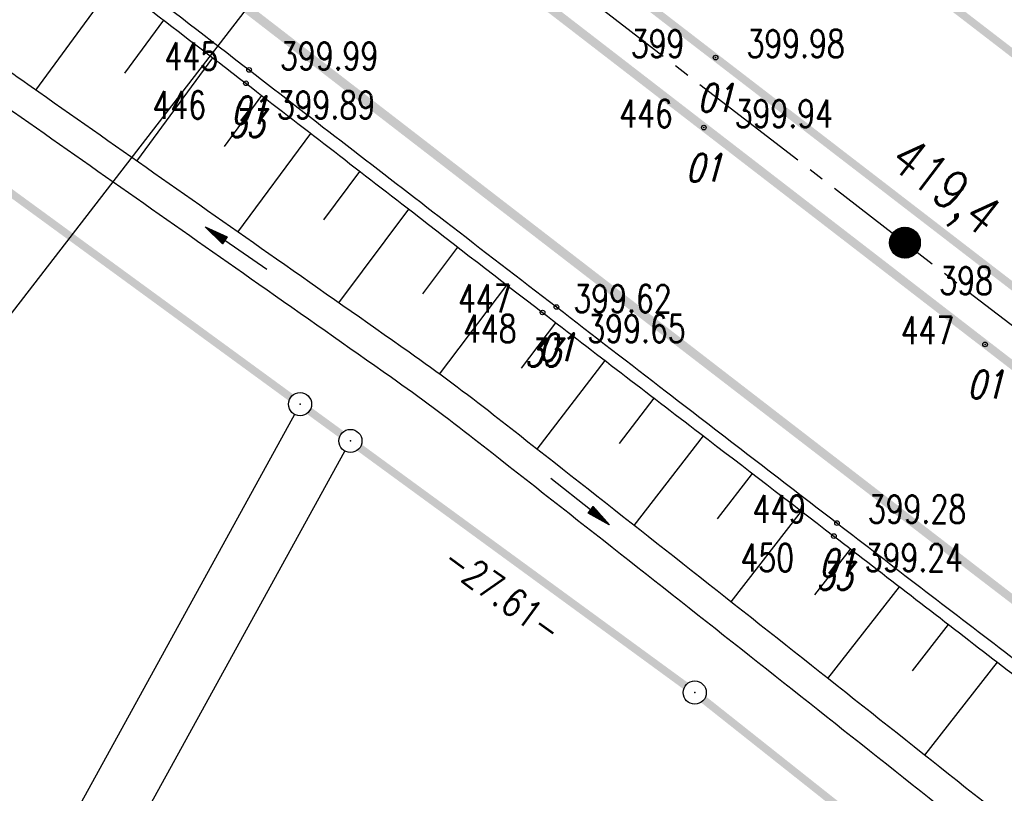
# Model space of a CAD drawing. Extents: x 449544 to 450624, y 436205 to 437134.
# Tile 90 of 114: x 449904 to 449968, y 436728 to 436778. Entities that reach past the tile are written whole.
import ezdxf
from ezdxf.enums import TextEntityAlignment as Align

# ---------------------------------------------------------------- set-up
doc = ezdxf.new("R2010")
doc.units = 0
doc.header["$LTSCALE"] = 2
doc.header["$MEASUREMENT"] = 0
doc.linetypes.add('ACHSE', pattern=[5.5, 4, -0.5, 0.5, -0.5])
doc.linetypes.add('AUSGEZOGEN', pattern=[0])
doc.layers.get('0').update_dxf_attribs({"linetype": 'AUSGEZOGEN'})
for name, color, linetype in [('214-ABSTAND', 8, 'AUSGEZOGEN'), ('214-GRENZL', 8, 'AUSGEZOGEN'), ('214-GRENZL-BAB', 7, 'AUSGEZOGEN'), ('214-GRENZP-BAB', 7, 'AUSGEZOGEN'), ('ACHSETOP', 250, 'ACHSE'), ('BOESCHG', 250, 'AUSGEZOGEN'), ('FBR_HOEHE', 4, 'AUSGEZOGEN'), ('FBR_PKT', 7, 'AUSGEZOGEN'), ('FBR_PKT-CODE', 30, 'AUSGEZOGEN'), ('FBR_PKT-NR', 7, 'AUSGEZOGEN'), ('FBRTOP', 250, 'AUSGEZOGEN'), ('HEKT_B', 250, 'CONTINUOUS'), ('MULDE', 250, 'AUSGEZOGEN'), ('NZ', 250, 'AUSGEZOGEN'), ('PFEILTOP', 200, 'AUSGEZOGEN')]:
    doc.layers.add(name, color=color, linetype=linetype)
doc.styles.add('ROMANS', font='romans.shx', dxfattribs={"width": 0.8})

# ---------------------------------------------------------------- blocks, each defined once
blk = doc.blocks.new('*X15')
at = {"color": 0}
for p, q in [((212.234, 257.394), (213.242, 258.402)), ((212.236, 257.466), (213.169, 258.4)), ((212.237, 257.326), (213.31, 258.399)), ((212.244, 257.262), (213.373, 258.392)), ((212.244, 257.545), (213.09, 258.391)), ((212.254, 257.202), (213.434, 258.381)), ((212.261, 257.633), (213.003, 258.375)), ((212.268, 257.145), (213.491, 258.368)), ((212.284, 257.09), (213.545, 258.351)), ((212.29, 257.732), (212.903, 258.346)), ((212.303, 257.038), (213.597, 258.333)), ((212.324, 256.988), (213.647, 258.312)), ((212.343, 257.856), (212.779, 258.293)), ((212.347, 256.941), (213.694, 258.288)), ((212.372, 256.895), (213.74, 258.263)), ((212.399, 256.852), (213.783, 258.236)), ((212.428, 256.81), (213.825, 258.207)), ((212.459, 256.77), (213.865, 258.176)), ((212.492, 256.732), (213.903, 258.143)), ((212.526, 256.696), (213.939, 258.109)), ((212.563, 256.662), (213.974, 258.073)), ((212.601, 256.629), (214.006, 258.035)), ((212.64, 256.598), (214.037, 257.995)), ((212.682, 256.569), (214.066, 257.953)), ((212.726, 256.542), (214.093, 257.91)), ((212.771, 256.517), (214.119, 257.864)), ((212.819, 256.493), (214.142, 257.817)), ((212.868, 256.472), (214.163, 257.767)), ((212.92, 256.454), (214.182, 257.715)), ((212.975, 256.437), (214.198, 257.661)), ((213.032, 256.424), (214.211, 257.603)), ((213.092, 256.414), (214.222, 257.543)), ((213.156, 256.407), (214.229, 257.479)), ((213.224, 256.404), (214.232, 257.412)), ((213.296, 256.406), (214.23, 257.339)), ((213.375, 256.414), (214.222, 257.26)), ((213.463, 256.43), (214.205, 257.173)), ((213.563, 256.46), (214.176, 257.073)), ((213.686, 256.512), (214.123, 256.949))]:
    blk.add_line(p, q, dxfattribs=at)
blk = doc.blocks.new('SRMAST2')
at = {"color": 0}
blk.add_circle((0, 0), 0.999, dxfattribs=at)
blk.add_point((0, 0), dxfattribs=at)
blk.add_blockref('*X15', (-213.233, -257.403))
blk = doc.blocks.new('GST')
at = {"color": 0}
blk.add_circle((0, 0), 0.75, dxfattribs=at)
blk.add_point((0, 0), dxfattribs=at)
blk = doc.blocks.new('PKT')
at = {"color": 0}
blk.add_circle((0, 0), 0.15, dxfattribs=at)
blk.add_point((0, 0), dxfattribs=at)
blk = doc.blocks.new('PFEIL2')
at = {"color": 0}
for p, q in [((0.88, 0.002), (-2.401, -0.012)), ((0.881, -0.271), (0.879, 0.276)), ((0.879, 0.276), (2.429, 0.009)), ((0.911, 0.27), (0.879, 0.265)), ((0.965, 0.261), (0.879, 0.246)), ((1.019, 0.252), (0.879, 0.228)), ((1.073, 0.242), (0.879, 0.209)), ((1.127, 0.233), (0.879, 0.191)), ((1.181, 0.224), (0.879, 0.172)), ((1.235, 0.214), (0.879, 0.154)), ((1.289, 0.205), (0.879, 0.135)), ((1.343, 0.196), (0.879, 0.117)), ((1.397, 0.187), (0.879, 0.098)), ((1.451, 0.177), (0.879, 0.08)), ((1.505, 0.168), (0.879, 0.061)), ((1.559, 0.159), (0.88, 0.043)), ((1.613, 0.149), (0.88, 0.024)), ((1.668, 0.14), (0.88, 0.006)), ((1.722, 0.131), (0.88, -0.013)), ((1.776, 0.121), (0.88, -0.031)), ((1.83, 0.112), (0.88, -0.05)), ((1.884, 0.103), (0.88, -0.068)), ((1.938, 0.094), (0.88, -0.087)), ((1.992, 0.084), (0.88, -0.105)), ((2.046, 0.075), (0.88, -0.124)), ((2.1, 0.066), (0.88, -0.142)), ((2.154, 0.056), (0.88, -0.161)), ((2.208, 0.047), (0.88, -0.179)), ((2.262, 0.038), (0.881, -0.198)), ((2.316, 0.029), (0.881, -0.216)), ((2.37, 0.019), (0.881, -0.235)), ((2.424, 0.01), (0.881, -0.253)), ((2.429, 0.009), (0.881, -0.271))]:
    blk.add_line(p, q, dxfattribs=at)

msp = doc.modelspace()

# ---------------------------------------------------------------- linework, layer by layer
at = {"layer": '214-GRENZL', "flags": 128}
for points in [[(449921.694, 436752.685), (449896.354, 436706.65)], [(449899.787, 436704.619), (449924.951, 436750.306)]]:
    msp.add_lwpolyline(points, dxfattribs=at)
at = {"layer": '214-GRENZL-BAB', "const_width": 0.5, "flags": 128}
for points in [[(449921.447, 436753.786), (449866.509, 436793.921)], [(449922.659, 436752.901), (449924.707, 436751.406)], [(449925.918, 436750.521), (449946.997, 436735.116)], [(449948.191, 436734.207), (450011.685, 436683.849)]]:
    msp.add_lwpolyline(points, dxfattribs=at)
at = {"layer": 'ACHSETOP', "flags": 128}
msp.add_lwpolyline([(449634.461, 437016.005), (449723.723, 436947.107), (449842.465, 436855.453), (449941.417, 436779.076), (450040.368, 436702.698)], dxfattribs=at)
at = {"layer": 'BOESCHG'}
for p, q in [((449904.954, 436773.675), (449910.051, 436780.632)), ((449910.72, 436774.777), (449913.232, 436778.198)), ((449911.496, 436769.079), (449916.41, 436775.764)), ((449917.164, 436770.037), (449919.586, 436773.318)), ((449918.035, 436764.487), (449922.757, 436770.87)), ((449923.594, 436765.277), (449925.93, 436768.416)), ((449924.571, 436759.898), (449929.097, 436765.963)), ((449930.003, 436760.488), (449932.27, 436763.506)), ((449931.085, 436755.288), (449935.446, 436761.053)), ((449936.386, 436755.666), (449938.62, 436758.608)), ((449937.409, 436750.42), (449941.802, 436756.163)), ((449942.742, 436750.808), (449944.981, 436753.724)), ((449943.684, 436745.485), (449948.166, 436751.285)), ((449949.073, 436745.917), (449951.348, 436748.846)), ((449949.957, 436740.54), (449954.523, 436746.407)), ((449955.387, 436741.004), (449957.696, 436743.964)), ((449956.228, 436735.582), (449960.865, 436741.521)), ((449961.692, 436736.08), (449964.035, 436739.076)), ((449962.493, 436730.615), (449967.203, 436736.631))]:
    msp.add_line(p, q, dxfattribs=at)
for points in [[(449928.85, 436813.554, 0.000639), (449938.018, 436806.41, 0.001447), (449942.079, 436803.273, 0.000071), (449957.538, 436791.405, -0.000745), (449959.018, 436790.266, -0.000166), (449967.4, 436783.789, -0.000122), (449978.777, 436774.987, -0.000181), (449983.429, 436771.384, -0.000058), (449998.084, 436760.02, -0.002649), (450008.736, 436751.668, 0.003083), (450017.895, 436744.499, 0.004616), (450020.959, 436742.176, 0.00077), (450039.481, 436728.445, 0.003753)], [(449885.835, 436798.644, -0.00278), (449888.465, 436796.916, -0.01366), (449889.054, 436796.501, -0.000519), (449899.096, 436788.988, -0.002238), (449901.414, 436787.234, -0.000257), (449914.571, 436777.173, -0.000848), (449918.55, 436774.117, -0.000721), (449929.324, 436765.787, 0.000922), (449937.751, 436759.277, 0.000674), (449947.931, 436751.465, -0.00079), (449956.611, 436744.8, -0.000286), (449966.604, 436737.093, -0.000294), (449976.334, 436729.571, -0.000236), (449983.203, 436724.249, -0.000101), (449999.197, 436711.84, -0.000797), (450007.103, 436705.683, 0.000822), (450014.764, 436699.718, 0.004819)]]:
    msp.add_lwpolyline(points, format="xyb", dxfattribs=at)
at = {"layer": 'FBRTOP', "const_width": 0.5}
for points in [[(449625.907, 437004.923), (449715.169, 436936.024), (449833.911, 436844.37), (449932.863, 436767.993), (450031.814, 436691.615)], [(449897.355, 436810.497), (449911.46, 436799.575), (449928.403, 436786.513), (449948.193, 436771.249), (449966.395, 436757.213), (449986.345, 436741.829), (450010.104, 436723.506), (450028.819, 436709.039), (450045.335, 436696.304), (450065.187, 436680.969), (450086.333, 436664.696), (450105.834, 436649.622), (450124.767, 436635.046), (450144.395, 436619.873), (450165.814, 436603.35), (450176.979, 436594.741)]]:
    msp.add_lwpolyline(points, dxfattribs=at)
at = {"layer": 'FBRTOP', "flags": 128}
for points in [[(449918.816, 436818.049, -0.000449), (449921.121, 436816.313, -0.003703), (449921.399, 436816.1, -0.000267), (449935.339, 436805.242, 0.00075), (449940.298, 436801.387, 0.000084), (449955.1, 436789.92, 0.000426), (449958.03, 436787.655, 0.000375), (449967.579, 436780.297, -0.000355), (449977.128, 436772.94, -0.000167), (449987.047, 436765.28, 0.000269), (449996.967, 436757.621, 0.000287), (450006.218, 436750.494, -0.000305), (450015.468, 436743.368, -0.000292), (450026.737, 436734.665, 0.000273), (450038.006, 436725.962, 0.000163), (450047.622, 436718.549, -0.000097), (450057.238, 436711.136, -0.000321), (450065.569, 436704.703, 0.000351), (450073.9, 436698.269, 0.001326), (450083.192, 436691.143, -0.001268), (450092.484, 436684.017, -0.000076), (450103.144, 436675.796, -0.00006), (450116.475, 436665.51, -0.000034), (450125.456, 436658.578, 0.000113), (450134.437, 436651.645, 0.000208), (450139.014, 436648.116, 0.000056), (450156.032, 436635.012, 0.00028), (450162.883, 436629.744, -0.000152), (450175.523, 436620.029, -0.001174), (450178.655, 436617.608, 0.000363), (450188.781, 436609.757, 0.005765), (450189.368, 436609.313, 0.001192), (450192.235, 436607.208)], [(449886.679, 436799.704, 0.00034), (449889.084, 436797.832, 0.001821), (449889.534, 436797.484, 0.000234), (449900.262, 436789.275, -0.00119), (449902.369, 436787.656, -0.000397), (449911.01, 436780.974, 0.000443), (449918.757, 436774.984, 0.00004), (449931.452, 436765.188, 0.000071), (449938.652, 436759.635, 0.000097), (449945.774, 436754.145, 0.000063), (449956.812, 436745.644, 0.000745), (449967.654, 436737.321, -0.000853), (449977.128, 436730.045, -0.000717), (449987.754, 436721.831, 0.000639), (449999.688, 436712.603, 0.000013), (450007.692, 436706.431, -0.000019), (450015.696, 436700.258, -0.000016), (450030.584, 436688.775, -0.000044), (450035.988, 436684.606, -0.000566), (450042.426, 436679.626, 0.000292), (450054.909, 436669.961, 0.00013), (450068.354, 436659.569, 0.000207), (450076.803, 436653.047, 0.000533), (450086.153, 436645.852, -0.000601), (450095.503, 436638.657, -0.000045), (450101.899, 436633.722, -0.000022), (450114.848, 436623.728, -0.000047), (450126.803, 436614.499, -0.000096), (450132.646, 436609.985, -0.00075), (450133.673, 436609.189, 0.000069), (450144.826, 436600.519, 0.000719), (450145.863, 436599.716, 0.000202), (450149.552, 436596.868)]]:
    msp.add_lwpolyline(points, format="xyb", dxfattribs=at)
at = {"layer": 'FBRTOP', "const_width": 0.5, "flags": 128}
msp.add_lwpolyline([(449897.283, 436815.628), (449900.425, 436813.164), (449910.859, 436805.12), (449930.606, 436789.916), (449948.953, 436775.782), (449968.896, 436760.43), (449988.333, 436745.442), (450007.802, 436730.443), (450029.443, 436713.741), (450041.59, 436704.281)], dxfattribs=at)
for points in [[(449917.025, 436815.666, -0.000449), (449919.326, 436813.933, -0.003703), (449919.568, 436813.747, -0.000267), (449933.506, 436802.891, 0.00075), (449938.472, 436799.031, 0.000084), (449953.275, 436787.563, 0.000426), (449956.209, 436785.295, 0.000375), (449965.761, 436777.935, -0.000355), (449975.307, 436770.58, -0.000167), (449985.225, 436762.922, 0.000269), (449995.146, 436755.261, 0.000287), (450004.4, 436748.132, -0.000305), (450013.647, 436741.008, -0.000292), (450024.914, 436732.307, 0.000273), (450036.185, 436723.602, 0.000163), (450045.803, 436716.188, -0.000097), (450055.418, 436708.776, -0.000321), (450063.746, 436702.344, 0.000351), (450072.08, 436695.908, 0.001326), (450081.384, 436688.773, -0.001268), (450090.664, 436681.656, -0.000076), (450101.323, 436673.436, -0.00006), (450114.654, 436663.15, -0.000034), (450123.634, 436656.218, 0.000113), (450132.616, 436649.285, 0.000208), (450137.195, 436645.755, 0.000056), (450154.214, 436632.65, 0.00028), (450161.067, 436627.38, -0.000152), (450173.706, 436617.666, -0.001174), (450176.827, 436615.254, 0.000363), (450186.956, 436607.4, 0.005765), (450187.598, 436606.915, 0.001192), (450190.476, 436604.801, 0.001192)], [(449888.524, 436802.07, 0.00034), (449890.925, 436800.2, 0.001821), (449891.358, 436799.866, 0.000234), (449902.084, 436791.658, -0.00119), (449904.202, 436790.031, -0.000397), (449912.847, 436783.346, 0.000443), (449920.59, 436777.359, 0.00004), (449933.285, 436767.563, 0.000071), (449940.484, 436762.011, 0.000097), (449947.605, 436756.522, 0.000063), (449958.642, 436748.021, 0.000745), (449969.478, 436739.703, -0.000853), (449978.959, 436732.421, -0.000717), (449989.592, 436724.202, 0.000639), (450001.52, 436714.979, 0.000013), (450009.524, 436708.806, -0.000019), (450017.528, 436702.634, -0.000016), (450032.416, 436691.151, -0.000044), (450037.821, 436686.981, -0.000566), (450044.264, 436681.997, 0.000292), (450056.744, 436672.334, 0.00013), (450070.188, 436661.943, 0.000207), (450078.635, 436655.423, 0.000533), (450087.98, 436648.232, -0.000601), (450097.335, 436641.032, -0.000045), (450103.732, 436636.097, -0.000022), (450116.681, 436626.103, -0.000047), (450128.636, 436616.873, -0.000096), (450134.48, 436612.359, -0.00075), (450135.515, 436611.557, 0.000069), (450146.667, 436602.888, 0.000719), (450147.697, 436602.09, 0.000202), (450151.384, 436599.244, 0.000202)]]:
    msp.add_lwpolyline(points, format="xyb", dxfattribs=at)
at = {"layer": 'FBRTOP', "const_width": 0.5}
msp.add_lwpolyline([(449893.326, 436813.669), (449940.195, 436777.493, -0.000003), (449973.179, 436752.033, -0.000001), (450039.146, 436701.115)], format="xyb", dxfattribs=at)
at = {"layer": 'MULDE'}
for points in [[(450143.571, 436579.484, 0.001601), (450129.95, 436591.152, 0.005029), (450124.228, 436595.925, 0.000355), (450092.306, 436621.969, -0.001694), (450085.624, 436627.451, -0.000318), (450066.787, 436643.03, -0.00056), (450056.125, 436651.881, -0.001975), (450043.967, 436662.077, 0.002162), (450032.861, 436671.384, 0.002515), (450020.252, 436681.752, 0.001531), (449999.396, 436698.618, 0.000823), (449992.155, 436704.419, 0.000256), (449968.879, 436722.981, 0.001908), (449933.345, 436751.066, 0.012893), (449927.964, 436755.067, 0.000412), (449919.382, 436761.099, -0.000223), (449903.501, 436772.252), (449903.501, 436772.252, -0.000085), (449901.695, 436773.522, 0.000008), (449881.807, 436787.512, 0.000889), (449879.634, 436789.035, 0.000268), (449872.421, 436794.065)], [(450125.493, 436597.474, 0.000355), (450093.57, 436623.519, -0.001694), (450086.898, 436628.993, -0.000318), (450068.063, 436644.571, -0.00056), (450057.404, 436653.418, -0.001975), (450045.259, 436663.604, 0.002162), (450034.139, 436672.922, 0.002515), (450021.514, 436683.303, 0.001531), (450000.649, 436700.177, 0.000823), (449993.403, 436705.982, 0.000256), (449970.125, 436724.545, 0.001908), (449934.579, 436752.64, 0.012893), (449929.115, 436756.702, 0.000412), (449920.531, 436762.736, -0.000223), (449904.651, 436773.888), (449904.651, 436773.888, -0.000085), (449902.844, 436775.159, 0.000007), (449883.832, 436788.533, 0.000313)]]:
    msp.add_lwpolyline(points, format="xyb", dxfattribs=at)
at = {"layer": 'NZ'}
msp.add_line((449927.168, 436790.074), (449872.749, 436719.57), dxfattribs=at)

# ---------------------------------------------------------------- block references
at = {"layer": '214-GRENZP-BAB', "rotation": 322.3368156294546}
for p in [(449922.053, 436753.344), (449925.313, 436750.963), (449947.603, 436734.674)]:
    msp.add_blockref('GST', p, dxfattribs=at)
at = {"layer": 'FBR_PKT'}
for p in [(449948.953, 436775.782), (449918.757, 436774.984), (449918.55, 436774.117), (449948.193, 436771.249), (449938.652, 436759.635), (449937.751, 436759.277), (449966.395, 436757.213), (449956.812, 436745.644), (449956.611, 436744.8)]:
    msp.add_blockref('PKT', p, dxfattribs=at)
at = {"layer": 'HEKT_B'}
msp.add_blockref('SRMAST2', (449961.207, 436763.8), dxfattribs=at)
at = {"layer": 'PFEILTOP'}
for p, rotation in [((449917.915, 436763.451), 145.1983387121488), ((449940.176, 436747.046), 321.268357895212)]:
    msp.add_blockref('PFEIL2', p, dxfattribs=dict(at, rotation=rotation))

# ---------------------------------------------------------------- texts
at = {"layer": '214-ABSTAND', "insert": (449935.168, 436741.053), "char_height": 1.8, "attachment_point": 5, "rotation": 323.84158, "style": 'ROMANS'}
msp.add_mtext('-27.61-', dxfattribs=at)
at = {"layer": 'FBR_HOEHE', "style": 'ROMANS', "width": 0.75}
for s, p in [('399.98', (449950.953, 436775.782)), ('399.99', (449920.757, 436774.984)), ('399.89', (449920.55, 436771.817)), ('399.94', (449950.193, 436771.249)), ('399.62', (449939.751, 436759.277)), ('399.65', (449940.652, 436757.335)), ('399.28', (449958.812, 436745.644)), ('399.24', (449958.611, 436742.5))]:
    msp.add_text(s, height=1.8, dxfattribs=at).set_placement(p)
at = {"layer": 'FBR_PKT-CODE', "style": 'ROMANS', "oblique": 15, "width": 0.75}
for s, p in [('01', (449948.938, 436772.281)), ('01', (449918.75, 436771.469)), ('33', (449918.563, 436770.625)), ('01', (449948.188, 436767.75)), ('01', (449938.656, 436756.125)), ('33', (449937.75, 436755.781)), ('01', (449966.406, 436753.719)), ('01', (449956.813, 436742.156)), ('33', (449956.625, 436741.313))]:
    msp.add_text(s, height=1.8, dxfattribs=at).set_placement(p, align=Align.CENTER)
at = {"layer": 'FBR_PKT-NR', "style": 'ROMANS', "width": 0.75}
for s, p in [('399', (449946.938, 436775.781)), ('445', (449916.75, 436774.969)), ('446', (449946.188, 436771.25)), ('398', (449966.906, 436760.438)), ('447', (449935.75, 436759.281)), ('447', (449964.406, 436757.219)), ('449', (449954.813, 436745.656))]:
    msp.add_text(s, height=1.8, dxfattribs=at).set_placement(p, align=Align.RIGHT)
for s, p in [('446', (449912.5, 436771.817)), ('448', (449932.602, 436757.335)), ('450', (449950.561, 436742.5))]:
    msp.add_text(s, height=1.8, dxfattribs=at).set_placement(p)
at = {"layer": 'HEKT_B', "style": 'ROMANS', "width": 0.8}
msp.add_text('419,4', height=2.5, rotation=322.3365, dxfattribs=at).set_placement((449960.063, 436768.844))

doc.saveas('drawing.dxf')
